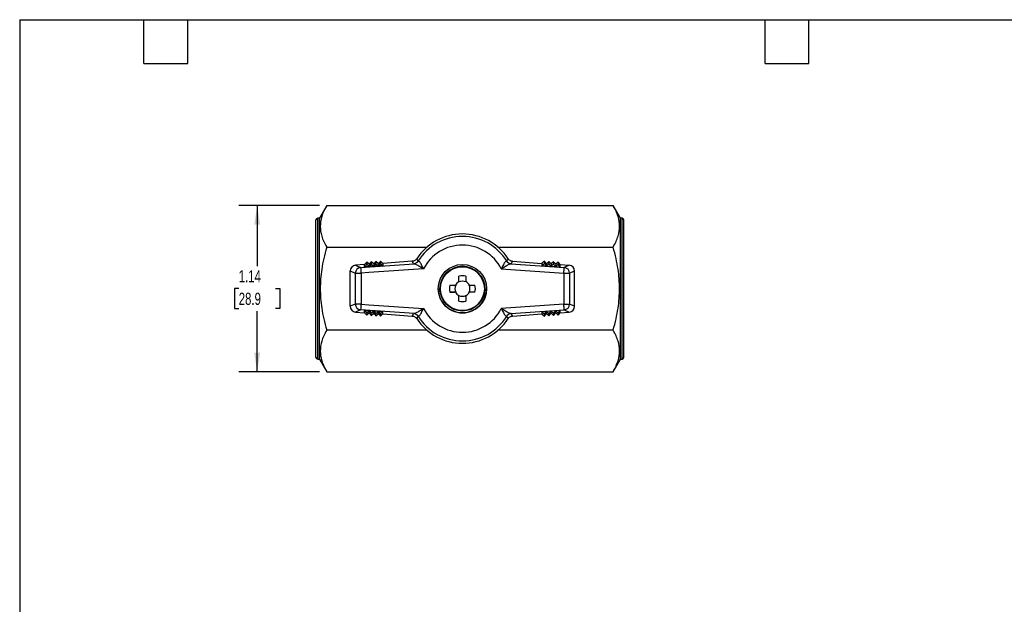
# Model space of a CAD drawing. Header units: inches. Extents: x 0.2 to 10.8, y 0.2 to 8.2.
# Tile 2 of 4: x 0.2 to 7, y 4.2 to 8.2. Entities that reach past the tile are written whole.
import ezdxf

# ---------------------------------------------------------------- set-up
doc = ezdxf.new("R2010")
doc.units = ezdxf.units.IN
doc.header["$MEASUREMENT"] = 0
doc.linetypes.add('SLD-Solid', pattern=[0])
doc.layers.add('DIMENSIONS', color=140, linetype='SLD-Solid', lineweight=25)
doc.layers.add('TEXT', color=140, linetype='SLD-Solid', lineweight=25)
doc.styles.add('SLDTEXTSTYLE0', font='TXT', dxfattribs={"width": 0.7})
doc.dimstyles.new('SLDDIMSTYLE1', dxfattribs={"dimtxt": 0.084961, "dimasz": 0.13, "dimexe": 0, "dimexo": 0.0625, "dimgap": 0.02124, "dimtad": 0, "dimtih": 1, "dimtoh": 1, "dimrnd": 1e-09, "dimzin": 12, "dimdsep": 46, "dimtxsty": 'SLDTEXTSTYLE0', "dimsah": 1, "dimcen": 0.09, "dimadec": 0, "dimazin": 3, "dimtfac": 1, "dimtofl": 0, "dimtmove": 0, "dimatfit": 3, "dimfxl": 0, "dimfrac": 2, "dimtolj": 1, "dimtzin": 12, "dimarcsym": 0})

# ---------------------------------------------------------------- blocks, each defined once
blk = doc.blocks.new('_D_5')
at = {"layer": 'DIMENSIONS'}
for p, q in [((2.3008, 6.978), (1.75, 6.978)), ((1.875, 6.978), (1.875, 6.5638)), ((1.7488, 6.4097), (1.7203, 6.4097)), ((1.7203, 6.4097), (1.7203, 6.2747)), ((2.0013, 6.4097), (2.0298, 6.4097)), ((2.0298, 6.4097), (2.0298, 6.2747)), ((1.7203, 6.2747), (1.7488, 6.2747)), ((2.0298, 6.2747), (2.0013, 6.2747)), ((1.875, 5.8415), (1.875, 6.2557)), ((2.3008, 5.8415), (1.75, 5.8415))]:
    blk.add_line(p, q, dxfattribs=at)
for points in [[(1.875, 6.978), (1.855, 6.848), (1.895, 6.848)], [(1.875, 5.8415), (1.895, 5.9715), (1.855, 5.9715)]]:
    blk.add_solid(points, dxfattribs=at)
at = {"layer": 'DIMENSIONS', "char_height": 0.08333, "attachment_point": 1, "style": 'SLDTEXTSTYLE0'}
for s, insert in [('1.14', (1.7488, 6.5362)), ('28.9', (1.7488, 6.3821))]:
    blk.add_mtext(s, dxfattribs=dict(at, insert=insert))

msp = doc.modelspace()

# ---------------------------------------------------------------- linework, layer by layer
for p, q in [((2.3508, 6.978), (2.3011, 6.892)), ((2.3508, 6.978), (4.3105, 6.978)), ((4.3602, 6.892), (4.3105, 6.978)), ((2.2775, 5.9393), (2.2775, 6.8802)), ((2.3011, 6.892), (2.2893, 6.892)), ((2.2893, 5.9275), (2.2893, 6.892)), ((2.3011, 5.9275), (2.3011, 6.892)), ((4.372, 6.892), (4.3602, 6.892)), ((4.3602, 5.9275), (4.3602, 6.892)), ((4.372, 5.9275), (4.372, 6.892)), ((4.3838, 5.9393), (4.3838, 6.8802)), ((2.3508, 6.6939), (3.0363, 6.6939)), ((3.5227, 6.6939), (4.3105, 6.6939)), ((2.6099, 6.5741), (2.5484, 6.5698)), ((2.5484, 6.5698), (2.5829, 6.5548)), ((2.5829, 6.5548), (2.9485, 6.5804)), ((2.6245, 6.5909), (2.6099, 6.5741)), ((2.6245, 6.5762), (2.6099, 6.5588)), ((2.6099, 6.5588), (2.6099, 6.5741)), ((2.6414, 6.561), (2.6099, 6.5588)), ((2.6245, 6.5909), (2.6245, 6.5762)), ((2.6414, 6.5763), (2.6245, 6.5909)), ((2.6245, 6.5762), (2.6414, 6.561)), ((3.0138, 6.5455), (2.639, 6.5193)), ((2.656, 6.5931), (2.6414, 6.5763)), ((2.656, 6.5784), (2.6414, 6.561)), ((2.6414, 6.5763), (2.6414, 6.561)), ((2.6728, 6.5632), (2.6414, 6.561)), ((2.656, 6.5931), (2.656, 6.5784)), ((2.6728, 6.5785), (2.656, 6.5931)), ((2.656, 6.5784), (2.6728, 6.5632)), ((2.6874, 6.5953), (2.6728, 6.5785)), ((2.6874, 6.5806), (2.6728, 6.5632)), ((2.6728, 6.5785), (2.6728, 6.5632)), ((2.7042, 6.5654), (2.6728, 6.5632)), ((2.6874, 6.5953), (2.6874, 6.5806)), ((2.7042, 6.5807), (2.6874, 6.5953)), ((2.6874, 6.5806), (2.7042, 6.5654)), ((2.7188, 6.5975), (2.7042, 6.5807)), ((2.7188, 6.5828), (2.7042, 6.5654)), ((2.7042, 6.5807), (2.7042, 6.5654)), ((2.7356, 6.5676), (2.7042, 6.5654)), ((2.7188, 6.5975), (2.7188, 6.5828)), ((2.7356, 6.5829), (2.7188, 6.5975)), ((2.7188, 6.5828), (2.7356, 6.5676)), ((2.9364, 6.5969), (2.7356, 6.5829)), ((2.7356, 6.5829), (2.7356, 6.5676)), ((2.9458, 6.5809), (2.9364, 6.5969)), ((3.5452, 6.5455), (3.9733, 6.5155)), ((3.6104, 6.5804), (3.976, 6.5548)), ((3.6226, 6.5969), (3.6131, 6.5809)), ((3.6226, 6.5969), (3.8233, 6.5829)), ((3.8401, 6.5975), (3.8233, 6.5829)), ((3.8233, 6.5829), (3.8233, 6.5676)), ((3.8233, 6.5676), (3.8401, 6.5828)), ((3.8233, 6.5676), (3.8547, 6.5654)), ((3.8401, 6.5975), (3.8401, 6.5828)), ((3.8547, 6.5807), (3.8401, 6.5975)), ((3.8401, 6.5828), (3.8547, 6.5654)), ((3.8715, 6.5953), (3.8547, 6.5807)), ((3.8547, 6.5654), (3.8547, 6.5807)), ((3.8715, 6.5806), (3.8547, 6.5654)), ((3.8547, 6.5654), (3.8862, 6.5632)), ((3.8715, 6.5953), (3.8715, 6.5806)), ((3.8862, 6.5785), (3.8715, 6.5953)), ((3.8862, 6.5632), (3.8715, 6.5806)), ((3.903, 6.5931), (3.8862, 6.5785)), ((3.8862, 6.5785), (3.8862, 6.5632)), ((3.903, 6.5784), (3.8862, 6.5632)), ((3.8862, 6.5632), (3.9176, 6.561)), ((3.903, 6.5931), (3.903, 6.5784)), ((3.9176, 6.5763), (3.903, 6.5931)), ((3.9176, 6.561), (3.903, 6.5784)), ((3.9344, 6.5909), (3.9176, 6.5763)), ((3.9176, 6.5763), (3.9176, 6.561)), ((3.9344, 6.5762), (3.9176, 6.561)), ((3.9176, 6.561), (3.949, 6.5588)), ((3.9344, 6.5909), (3.9344, 6.5762)), ((3.949, 6.5741), (3.9344, 6.5909)), ((3.949, 6.5588), (3.9344, 6.5762)), ((3.949, 6.5588), (3.949, 6.5741)), ((3.949, 6.5741), (4.0106, 6.5698)), ((4.0106, 6.5698), (3.976, 6.5548)), ((2.5117, 6.5306), (2.5464, 6.5156)), ((2.5117, 6.2889), (2.5117, 6.5306)), ((2.5464, 6.5156), (2.5464, 6.3037)), ((2.6386, 6.5193), (2.5856, 6.5155)), ((2.5856, 6.5155), (2.5856, 6.3037)), ((2.6386, 6.5193), (2.639, 6.5199)), ((2.639, 6.5199), (2.6386, 6.5193)), ((2.639, 6.5199), (2.639, 6.5193)), ((2.639, 6.5193), (2.639, 6.5199)), ((3.2558, 6.4647), (3.2558, 6.495)), ((3.3031, 6.495), (3.3031, 6.4647)), ((3.9733, 6.5155), (3.9733, 6.3037)), ((4.0126, 6.5156), (4.0472, 6.5306)), ((4.0126, 6.5156), (4.0126, 6.3037)), ((4.0472, 6.2889), (4.0472, 6.5306)), ((3.1259, 6.4096), (3.1259, 6.4096)), ((3.433, 6.4096), (3.433, 6.4096)), ((3.2243, 6.386), (3.2243, 6.386)), ((3.2324, 6.385), (3.2324, 6.385)), ((3.2548, 6.3625), (3.2548, 6.3626)), ((3.2558, 6.3242), (3.2558, 6.3545)), ((3.2558, 6.3545), (3.2558, 6.3545)), ((3.3031, 6.3545), (3.3031, 6.3242)), ((3.3031, 6.3545), (3.3031, 6.3545)), ((3.3041, 6.3626), (3.3041, 6.3625)), ((3.3265, 6.385), (3.3265, 6.385)), ((3.3346, 6.386), (3.3346, 6.386)), ((2.5464, 6.3037), (2.5117, 6.2889)), ((2.5856, 6.3037), (2.6386, 6.3)), ((2.6386, 6.3), (2.639, 6.2994)), ((2.639, 6.3), (3.0138, 6.2738)), ((2.639, 6.2994), (2.639, 6.3)), ((3.9733, 6.3037), (3.5452, 6.2738)), ((4.0472, 6.2889), (4.0126, 6.3037)), ((2.5829, 6.2644), (2.5484, 6.2497)), ((2.5484, 6.2497), (2.6099, 6.2454)), ((2.9485, 6.2389), (2.5829, 6.2644)), ((2.6099, 6.2605), (2.6414, 6.2583)), ((2.6099, 6.2454), (2.6099, 6.2605)), ((2.6099, 6.2605), (2.6245, 6.2431)), ((2.6099, 6.2454), (2.6245, 6.2286)), ((2.6414, 6.2583), (2.6245, 6.2431)), ((2.6245, 6.2286), (2.6414, 6.2432)), ((2.6245, 6.2431), (2.6245, 6.2286)), ((2.6728, 6.2561), (2.6414, 6.2583)), ((2.6414, 6.2583), (2.656, 6.2409)), ((2.6414, 6.2432), (2.6414, 6.2583)), ((2.6414, 6.2432), (2.656, 6.2264)), ((2.656, 6.2409), (2.6728, 6.2561)), ((2.656, 6.2264), (2.6728, 6.241)), ((2.656, 6.2264), (2.656, 6.2409)), ((2.7042, 6.2539), (2.6728, 6.2561)), ((2.6728, 6.2561), (2.6874, 6.2387)), ((2.6728, 6.241), (2.6728, 6.2561)), ((2.6728, 6.241), (2.6874, 6.2242)), ((2.6874, 6.2387), (2.7042, 6.2539)), ((2.6874, 6.2242), (2.7042, 6.2388)), ((2.6874, 6.2242), (2.6874, 6.2387)), ((2.7356, 6.2517), (2.7042, 6.2539)), ((2.7042, 6.2539), (2.7188, 6.2365)), ((2.7042, 6.2388), (2.7042, 6.2539)), ((2.7042, 6.2388), (2.7188, 6.222)), ((2.7356, 6.2517), (2.7188, 6.2365)), ((2.7188, 6.222), (2.7356, 6.2366)), ((2.7188, 6.2365), (2.7188, 6.222)), ((2.7356, 6.2366), (2.7356, 6.2517)), ((2.7356, 6.2366), (2.9364, 6.2226)), ((2.9364, 6.2226), (2.9458, 6.2384)), ((3.6104, 6.2389), (3.976, 6.2644)), ((3.6131, 6.2384), (3.6226, 6.2226)), ((3.6226, 6.2226), (3.8233, 6.2366)), ((3.8547, 6.2539), (3.8233, 6.2517)), ((3.8233, 6.2517), (3.8233, 6.2366)), ((3.8233, 6.2517), (3.8401, 6.2365)), ((3.8233, 6.2366), (3.8401, 6.222)), ((3.8401, 6.2365), (3.8547, 6.2539)), ((3.8401, 6.222), (3.8547, 6.2388)), ((3.8401, 6.2365), (3.8401, 6.222)), ((3.8862, 6.2561), (3.8547, 6.2539)), ((3.8547, 6.2539), (3.8715, 6.2387)), ((3.8547, 6.2388), (3.8547, 6.2539)), ((3.8547, 6.2388), (3.8715, 6.2242)), ((3.8715, 6.2387), (3.8862, 6.2561)), ((3.8715, 6.2242), (3.8862, 6.241)), ((3.8715, 6.2387), (3.8715, 6.2242)), ((3.9176, 6.2583), (3.8862, 6.2561)), ((3.8862, 6.2561), (3.903, 6.2409)), ((3.8862, 6.241), (3.8862, 6.2561)), ((3.8862, 6.241), (3.903, 6.2264)), ((3.903, 6.2409), (3.9176, 6.2583)), ((3.903, 6.2264), (3.9176, 6.2432)), ((3.903, 6.2409), (3.903, 6.2264)), ((3.949, 6.2605), (3.9176, 6.2583)), ((3.9176, 6.2432), (3.9176, 6.2583)), ((3.9176, 6.2583), (3.9344, 6.2431)), ((3.9176, 6.2432), (3.9344, 6.2286)), ((3.9344, 6.2431), (3.949, 6.2605)), ((3.9344, 6.2286), (3.949, 6.2454)), ((3.9344, 6.2431), (3.9344, 6.2286)), ((3.949, 6.2454), (3.949, 6.2605)), ((3.949, 6.2454), (4.0106, 6.2497)), ((3.976, 6.2644), (4.0106, 6.2497)), ((3.0362, 6.1256), (2.3508, 6.1256)), ((4.3105, 6.1256), (3.5227, 6.1256)), ((2.2893, 5.9275), (2.3011, 5.9275)), ((2.3011, 5.9275), (2.3508, 5.8415)), ((4.3105, 5.8415), (4.3602, 5.9275)), ((4.3602, 5.9275), (4.372, 5.9275)), ((2.3508, 5.8415), (4.3105, 5.8415))]:
    msp.add_line(p, q)
at = {"flags": 128}
for points in [[(2.5829, 6.5548), (2.583, 6.5538), (2.5831, 6.5514), (2.5834, 6.5477), (2.5837, 6.5428), (2.5841, 6.5369), (2.5846, 6.5303), (2.5851, 6.523), (2.5856, 6.5155)], [(3.9733, 6.5155), (3.9738, 6.523), (3.9743, 6.5303), (3.9748, 6.5369), (3.9752, 6.5428), (3.9756, 6.5477), (3.9758, 6.5514), (3.976, 6.5538), (3.976, 6.5548)], [(3.9733, 6.5155), (3.9806, 6.5155), (3.9877, 6.5155), (3.9943, 6.5155), (4.0002, 6.5155), (4.0051, 6.5156), (4.0088, 6.5156), (4.0114, 6.5156), (4.0126, 6.5156)], [(3.1141, 6.4096), (3.1151, 6.3911), (3.1183, 6.3728), (3.1234, 6.355), (3.1305, 6.3379), (3.1395, 6.3216), (3.1502, 6.3065), (3.1625, 6.2927), (3.1764, 6.2803), (3.1915, 6.2696), (3.2077, 6.2606), (3.2249, 6.2535), (3.2427, 6.2484), (3.2609, 6.2453), (3.2795, 6.2443), (3.298, 6.2453), (3.3163, 6.2484), (3.3341, 6.2535), (3.3512, 6.2606), (3.3674, 6.2696), (3.3826, 6.2803), (3.3964, 6.2927), (3.4087, 6.3065), (3.4195, 6.3216), (3.4284, 6.3379), (3.4355, 6.355), (3.4407, 6.3728), (3.4438, 6.3911), (3.4448, 6.4096), (3.4448, 6.4096)], [(3.1941, 6.4332), (3.1978, 6.4332), (3.2016, 6.4332), (3.2053, 6.4332), (3.2091, 6.4332), (3.2129, 6.4332), (3.2167, 6.4332), (3.2205, 6.4332), (3.2243, 6.4332)], [(3.3346, 6.4332), (3.3384, 6.4332), (3.3422, 6.4332), (3.346, 6.4332), (3.3498, 6.4332), (3.3536, 6.4332), (3.3574, 6.4332), (3.3611, 6.4332), (3.3648, 6.4332)], [(3.2243, 6.386), (3.2205, 6.386), (3.2167, 6.386), (3.2129, 6.386), (3.2091, 6.386), (3.2053, 6.386), (3.2016, 6.386), (3.1978, 6.386), (3.1941, 6.386)], [(3.3648, 6.386), (3.3611, 6.386), (3.3574, 6.386), (3.3536, 6.386), (3.3498, 6.386), (3.346, 6.386), (3.3422, 6.386), (3.3384, 6.386), (3.3346, 6.386)], [(2.5856, 6.3037), (2.5783, 6.3037), (2.5712, 6.3037), (2.5646, 6.3037), (2.5588, 6.3037), (2.5539, 6.3037), (2.5501, 6.3037), (2.5476, 6.3037), (2.5464, 6.3037)], [(2.5856, 6.3037), (2.5851, 6.2962), (2.5846, 6.289), (2.5841, 6.2823), (2.5837, 6.2764), (2.5834, 6.2715), (2.5831, 6.2678), (2.583, 6.2654), (2.5829, 6.2644)], [(3.976, 6.2644), (3.976, 6.2654), (3.9758, 6.2678), (3.9756, 6.2715), (3.9752, 6.2764), (3.9748, 6.2823), (3.9743, 6.289), (3.9738, 6.2962), (3.9733, 6.3037)]]:
    msp.add_lwpolyline(points, dxfattribs=at)
for radius in [0.1654, 0.1535, 0.15]:
    msp.add_circle((3.2795, 6.4096), radius)
for centre, radius, start, end in [((2.2893, 6.8802), 0.0118, 90, 180), ((4.372, 6.8802), 0.0118, 0, 90), ((3.2795, 6.4097), 0.374, 33.21354, 146.78646), ((3.2795, 6.4096), 0.3574, 32.03528, 147.96472), ((3.2795, 6.4096), 0.2984, 27.08276, 152.91724), ((2.5858, 6.5155), 0.0394, 94.20385, 179.90896), ((3.2795, 6.4096), 0.1535, 0, 180), ((3.9732, 6.5155), 0.0394, 0.09104, 85.79615), ((2.5767, 64.3494), 57.8338, 269.969934, 270.008842), ((3.2795, 6.4096), 0.0886, 74.53399, 105.46601), ((3.2795, 6.4096), 0.0886, 164.53399, 195.46601), ((3.2795, 6.4096), 0.0516, 152.78152, 207.21848), ((3.2795, 6.4096), 0.0531, 117.64994, 152.35006), ((3.2795, 6.4096), 0.0516, 62.78152, 117.21848), ((3.2795, 6.4096), 0.0531, 27.64994, 62.35006), ((3.2795, 6.4096), 0.0516, 332.78152, 27.21848), ((3.2795, 6.4096), 0.0886, 344.53399, 15.46601), ((3.2243, 6.3545), 0.0315, 75.21376, 90), ((3.2795, 6.4096), 0.0531, 207.64994, 242.35006), ((3.2795, 6.4096), 0.0531, 207.64994, 242.35006), ((3.2243, 6.3545), 0.0315, 0, 14.78624), ((3.2795, 6.4096), 0.0531, 242.35006, 243.6122), ((3.2795, 6.4096), 0.0516, 242.78152, 297.21848), ((3.3346, 6.3545), 0.0315, 165.21376, 180), ((3.2795, 6.4096), 0.0531, 296.3878, 297.64994), ((3.2795, 6.4096), 0.0531, 297.64994, 332.35006), ((3.2795, 6.4096), 0.0531, 297.64994, 332.35006), ((3.3346, 6.3545), 0.0315, 90, 104.78624), ((2.5858, 6.3038), 0.0394, 180.09044, 265.79754), ((3.2795, 6.4096), 0.2984, 207.08276, 332.91724), ((3.2795, 6.4096), 0.0886, 254.53399, 285.46601), ((3.9822, 64.1375), 57.8338, 269.991158, 270.030066), ((3.9732, 6.3038), 0.0394, 274.20246, 359.90956), ((3.2795, 6.4097), 0.374, 213.21354, 326.78646), ((3.2795, 6.4096), 0.3574, 212.03528, 327.96472), ((2.2893, 5.9393), 0.0118, 180, 270), ((4.372, 5.9393), 0.0118, 270, 0)]:
    msp.add_arc(centre, radius, start, end)
for centre, major_axis, ratio, start_param, end_param in [((2.5512, 6.5305), (0.0362, -0.0157), 0.997105, 2.049868, 3.548607), ((3.0521, 6.5884), (0.1063, 0.0075), 0.030336, 3.156918, 3.365546), ((3.0667, 6.6245), (0.0902, 0.0253), 0.028771, 3.144091, 3.332633), ((3.5153, 6.618), (0.0672, -0.0188), 0.033263, 6.061693, 6.280353), ((3.5068, 6.5884), (0.1063, -0.0075), 0.030336, 6.059232, 6.26786), ((4.0077, 6.5305), (0.0362, 0.0157), 0.997105, 5.876171, 7.37491), ((2.5512, 6.289), (0.0362, 0.0157), 0.997105, 2.734579, 4.233317), ((4.0077, 6.289), (0.0362, -0.0157), 0.997105, 5.191461, 6.690199), ((3.0521, 6.2309), (0.1063, -0.0075), 0.029994, 2.917615, 3.126243), ((3.0667, 6.1947), (0.0902, -0.0253), 0.028521, 2.950482, 3.139024), ((3.5153, 6.2013), (0.0672, 0.0188), 0.032974, 0.002913, 0.221573), ((3.5068, 6.2309), (0.1063, 0.0075), 0.029994, 0.01535, 0.223978)]:
    msp.add_ellipse(centre, major_axis=major_axis, ratio=ratio, start_param=start_param, end_param=end_param)
for points, knots in [([(2.3508, 6.978), (2.335, 6.9507), (2.3242, 6.9263), (2.3101, 6.8799), (2.3068, 6.8579), (2.3068, 6.814), (2.3101, 6.792), (2.3242, 6.7456), (2.335, 6.7212), (2.3508, 6.6939)], [0, 0, 0, 0, 0.25, 0.25, 0.5, 0.5, 0.75, 0.75, 1, 1, 1, 1]), ([(4.3105, 6.6939), (4.3263, 6.7212), (4.3371, 6.7456), (4.3512, 6.792), (4.3545, 6.814), (4.3545, 6.8579), (4.3512, 6.8799), (4.3371, 6.9263), (4.3263, 6.9507), (4.3105, 6.978)], [0, 0, 0, 0, 0.25, 0.25, 0.5, 0.5, 0.75, 0.75, 1, 1, 1, 1]), ([(2.3508, 6.6939), (2.335, 6.6392), (2.3242, 6.5904), (2.3101, 6.4976), (2.3068, 6.4537), (2.3068, 6.4097)], [0, 0, 0, 0, 0.5, 0.5, 1, 1, 1, 1]), ([(4.3545, 6.4097), (4.3545, 6.4537), (4.3512, 6.4976), (4.3371, 6.5904), (4.3263, 6.6392), (4.3105, 6.6939)], [0, 0, 0, 0, 0.5, 0.5, 1, 1, 1, 1]), ([(2.9665, 6.6146), (2.9649, 6.6121), (2.9629, 6.6097), (2.9586, 6.6056), (2.9561, 6.6037), (2.9509, 6.6007), (2.9481, 6.5995), (2.9424, 6.5977), (2.9394, 6.5971), (2.9364, 6.5969)], [0, 0, 0, 0, 0.02301859, 0.02301859, 0.04603172, 0.04603172, 0.06904826, 0.06904826, 0.09206968, 0.09206968, 0.09206968, 0.09206968]), ([(2.9764, 6.5992), (2.9758, 6.6002), (2.9752, 6.6012), (2.9746, 6.6021), (2.9738, 6.6032), (2.9731, 6.6044), (2.9724, 6.6055), (2.972, 6.6062), (2.9715, 6.6069), (2.9711, 6.6075), (2.9708, 6.6079), (2.9706, 6.6082), (2.9704, 6.6086), (2.97, 6.6091), (2.9697, 6.6097), (2.9693, 6.6103), (2.9688, 6.6111), (2.9682, 6.612), (2.9676, 6.6129), (2.9673, 6.6135), (2.9669, 6.614), (2.9665, 6.6146)], [0, 0, 0, 0, 0.18952, 0.18952, 0.18952, 0.406114, 0.406114, 0.406114, 0.541486, 0.541486, 0.541486, 0.609171, 0.609171, 0.609171, 0.717468, 0.717468, 0.717468, 0.890744, 0.890744, 0.890744, 1, 1, 1, 1]), ([(3.5924, 6.6146), (3.592, 6.6141), (3.5917, 6.6135), (3.5913, 6.613), (3.5906, 6.6118), (3.5899, 6.6107), (3.5892, 6.6096), (3.5888, 6.6089), (3.5883, 6.6082), (3.5879, 6.6075), (3.5876, 6.6072), (3.5874, 6.6069), (3.5872, 6.6065), (3.5868, 6.606), (3.5865, 6.6054), (3.5861, 6.6048), (3.5855, 6.604), (3.585, 6.6031), (3.5844, 6.6022), (3.5838, 6.6012), (3.5831, 6.6002), (3.5825, 6.5992)], [0, 0, 0, 0, 0.106512, 0.106512, 0.106512, 0.323115, 0.323115, 0.323115, 0.458492, 0.458492, 0.458492, 0.526181, 0.526181, 0.526181, 0.634482, 0.634482, 0.634482, 0.807765, 0.807765, 0.807765, 1, 1, 1, 1]), ([(3.6226, 6.5969), (3.6195, 6.5971), (3.6165, 6.5977), (3.6108, 6.5995), (3.608, 6.6007), (3.6028, 6.6037), (3.6004, 6.6056), (3.596, 6.6097), (3.594, 6.6121), (3.5924, 6.6146)], [0.000001, 0.000001, 0.000001, 0.000001, 0.02301925, 0.02301925, 0.04603272, 0.04603272, 0.06904896, 0.06904896, 0.09207078, 0.09207078, 0.09207078, 0.09207078]), ([(2.9485, 6.5804), (2.95, 6.5804), (2.9517, 6.5801), (2.9565, 6.5787), (2.96, 6.5773), (2.9669, 6.5738), (2.9701, 6.5721), (2.9735, 6.5701)], [0.5235307, 0.5235307, 0.5235307, 0.5235307, 0.6485307, 0.6485307, 0.8485307, 0.8485307, 1, 1, 1, 1]), ([(2.9735, 6.5701), (2.9773, 6.5679), (2.9814, 6.5655), (2.9944, 6.5575), (3.0041, 6.5514), (3.0138, 6.5455)], [0, 0, 0, 0, 0.1685186, 0.1685186, 0.5235186, 0.5235186, 0.5235186, 0.5235186]), ([(3.0138, 6.5455), (3.0088, 6.5553), (3.0039, 6.565), (2.9951, 6.581), (2.9911, 6.5876), (2.9853, 6.5951), (2.9833, 6.5972), (2.9803, 6.599), (2.9792, 6.5993), (2.9782, 6.5992)], [0, 0, 0, 0, 0.355, 0.355, 0.675, 0.675, 0.875, 0.875, 1, 1, 1, 1]), ([(3.5807, 6.5992), (3.5797, 6.5993), (3.5786, 6.599), (3.5756, 6.5972), (3.5736, 6.5951), (3.5678, 6.5876), (3.5639, 6.581), (3.555, 6.565), (3.5501, 6.5553), (3.5452, 6.5455)], [0, 0, 0, 0, 0.125, 0.125, 0.325, 0.325, 0.645, 0.645, 1, 1, 1, 1]), ([(3.5452, 6.5455), (3.5549, 6.5514), (3.5645, 6.5575), (3.5776, 6.5655), (3.5816, 6.5679), (3.5854, 6.5701)], [0, 0, 0, 0, 0.355, 0.355, 0.5235186, 0.5235186, 0.5235186, 0.5235186]), ([(3.5825, 6.5992), (3.5858, 6.594), (3.5903, 6.5896), (3.5956, 6.5864), (3.6009, 6.5832), (3.6069, 6.5813), (3.6131, 6.5809)], [0, 0, 0, 0, 0.5, 0.5, 0.5, 1, 1, 1, 1]), ([(3.5854, 6.5701), (3.5888, 6.5721), (3.592, 6.5738), (3.5989, 6.5773), (3.6024, 6.5787), (3.6073, 6.5801), (3.6089, 6.5804), (3.6104, 6.5804)], [0.5235308, 0.5235308, 0.5235308, 0.5235308, 0.675, 0.675, 0.875, 0.875, 1, 1, 1, 1]), ([(2.3068, 6.4097), (2.3068, 6.3658), (2.3101, 6.3219), (2.3242, 6.2291), (2.335, 6.1803), (2.3508, 6.1256)], [0, 0, 0, 0, 0.5, 0.5, 1, 1, 1, 1]), ([(4.3105, 6.1256), (4.3263, 6.1803), (4.3371, 6.2291), (4.3512, 6.3219), (4.3545, 6.3658), (4.3545, 6.4097)], [0, 0, 0, 0, 0.5, 0.5, 1, 1, 1, 1]), ([(3.1941, 6.386), (3.2012, 6.386), (3.2069, 6.386), (3.2167, 6.386), (3.2208, 6.386), (3.2243, 6.386)], [0, 0, 0, 0, 0.5, 0.5, 1, 1, 1, 1]), ([(3.3648, 6.386), (3.3577, 6.386), (3.352, 6.386), (3.3423, 6.386), (3.3382, 6.386), (3.3346, 6.386)], [0, 0, 0, 0, 0.5, 0.5, 1, 1, 1, 1]), ([(3.0138, 6.2738), (3.0041, 6.2678), (2.9944, 6.2618), (2.9814, 6.2538), (2.9773, 6.2513), (2.9735, 6.2492)], [0, 0, 0, 0, 0.355, 0.355, 0.5235186, 0.5235186, 0.5235186, 0.5235186]), ([(2.9782, 6.2201), (2.9792, 6.2199), (2.9803, 6.2202), (2.9833, 6.222), (2.9853, 6.2241), (2.9911, 6.2317), (2.9951, 6.2382), (3.0039, 6.2543), (3.0088, 6.2639), (3.0138, 6.2738)], [0, 0, 0, 0, 0.125, 0.125, 0.325, 0.325, 0.645, 0.645, 1, 1, 1, 1]), ([(3.5854, 6.2492), (3.5816, 6.2513), (3.5776, 6.2538), (3.5645, 6.2618), (3.5549, 6.2678), (3.5452, 6.2738)], [0, 0, 0, 0, 0.1685186, 0.1685186, 0.5235186, 0.5235186, 0.5235186, 0.5235186]), ([(3.5452, 6.2738), (3.5501, 6.2639), (3.555, 6.2543), (3.5639, 6.2382), (3.5678, 6.2317), (3.5736, 6.2241), (3.5756, 6.222), (3.5786, 6.2202), (3.5797, 6.2199), (3.5807, 6.2201)], [0, 0, 0, 0, 0.355, 0.355, 0.675, 0.675, 0.875, 0.875, 1, 1, 1, 1]), ([(2.9364, 6.2226), (2.9394, 6.2223), (2.9424, 6.2218), (2.9481, 6.22), (2.9509, 6.2188), (2.9561, 6.2157), (2.9586, 6.2139), (2.9629, 6.2097), (2.9649, 6.2074), (2.9665, 6.2049)], [0.000001, 0.000001, 0.000001, 0.000001, 0.02301925, 0.02301925, 0.04603272, 0.04603272, 0.06904896, 0.06904896, 0.09207078, 0.09207078, 0.09207078, 0.09207078]), ([(2.9764, 6.22), (2.9732, 6.2253), (2.9686, 6.2297), (2.9633, 6.2329), (2.9581, 6.2361), (2.952, 6.238), (2.9458, 6.2384)], [0, 0, 0, 0, 0.5, 0.5, 0.5, 1, 1, 1, 1]), ([(2.9735, 6.2492), (2.9701, 6.2472), (2.9669, 6.2454), (2.96, 6.242), (2.9565, 6.2405), (2.9517, 6.2391), (2.95, 6.2389), (2.9485, 6.2389)], [0.5235307, 0.5235307, 0.5235307, 0.5235307, 0.675, 0.675, 0.875, 0.875, 1, 1, 1, 1]), ([(2.9665, 6.2049), (2.9669, 6.2054), (2.9672, 6.2059), (2.9676, 6.2065), (2.9683, 6.2076), (2.969, 6.2087), (2.9697, 6.2098), (2.9702, 6.2105), (2.9706, 6.2111), (2.9711, 6.2118), (2.9713, 6.2122), (2.9715, 6.2125), (2.9717, 6.2128), (2.9721, 6.2134), (2.9724, 6.2139), (2.9728, 6.2145), (2.9734, 6.2154), (2.974, 6.2162), (2.9745, 6.2171), (2.9752, 6.2181), (2.9758, 6.2191), (2.9764, 6.22)], [0, 0, 0, 0, 0.106549, 0.106549, 0.106549, 0.323143, 0.323143, 0.323143, 0.458514, 0.458514, 0.458514, 0.5262, 0.5262, 0.5262, 0.634497, 0.634497, 0.634497, 0.807773, 0.807773, 0.807773, 1, 1, 1, 1]), ([(3.5825, 6.22), (3.5831, 6.2191), (3.5837, 6.2181), (3.5844, 6.2172), (3.5851, 6.2161), (3.5858, 6.215), (3.5865, 6.2139), (3.587, 6.2132), (3.5874, 6.2125), (3.5879, 6.2118), (3.5881, 6.2115), (3.5883, 6.2111), (3.5885, 6.2108), (3.5889, 6.2102), (3.5892, 6.2097), (3.5896, 6.2091), (3.5902, 6.2083), (3.5907, 6.2074), (3.5913, 6.2065), (3.5917, 6.206), (3.592, 6.2054), (3.5924, 6.2049)], [0, 0, 0, 0, 0.189528, 0.189528, 0.189528, 0.406131, 0.406131, 0.406131, 0.541508, 0.541508, 0.541508, 0.609196, 0.609196, 0.609196, 0.717498, 0.717498, 0.717498, 0.89078, 0.89078, 0.89078, 1, 1, 1, 1]), ([(3.6104, 6.2389), (3.6089, 6.2389), (3.6073, 6.2391), (3.6024, 6.2405), (3.5989, 6.242), (3.592, 6.2454), (3.5888, 6.2472), (3.5854, 6.2492)], [0.5235308, 0.5235308, 0.5235308, 0.5235308, 0.6485308, 0.6485308, 0.8485308, 0.8485308, 1, 1, 1, 1]), ([(3.5924, 6.2049), (3.594, 6.2074), (3.596, 6.2097), (3.6004, 6.2139), (3.6028, 6.2157), (3.608, 6.2188), (3.6108, 6.22), (3.6165, 6.2218), (3.6195, 6.2223), (3.6226, 6.2226)], [0, 0, 0, 0, 0.02301859, 0.02301859, 0.04603172, 0.04603172, 0.06904826, 0.06904826, 0.09206968, 0.09206968, 0.09206968, 0.09206968]), ([(2.3508, 6.1256), (2.335, 6.0983), (2.3242, 6.0739), (2.3101, 6.0275), (2.3068, 6.0055), (2.3068, 5.9616), (2.3101, 5.9396), (2.3242, 5.8932), (2.335, 5.8688), (2.3508, 5.8415)], [0, 0, 0, 0, 0.25, 0.25, 0.5, 0.5, 0.75, 0.75, 1, 1, 1, 1]), ([(4.3105, 5.8415), (4.3263, 5.8688), (4.3371, 5.8932), (4.3512, 5.9396), (4.3545, 5.9616), (4.3545, 6.0055), (4.3512, 6.0275), (4.3371, 6.0739), (4.3263, 6.0983), (4.3105, 6.1256)], [0, 0, 0, 0, 0.25, 0.25, 0.5, 0.5, 0.75, 0.75, 1, 1, 1, 1])]:
    msp.add_open_spline(points, degree=3, knots=knots)
for points in [[(2.9458, 6.5809), (2.952, 6.5813), (2.9641, 6.5851), (2.9732, 6.594), (2.9764, 6.5992)], [(2.9782, 6.5992), (2.9751, 6.5939), (2.9663, 6.5848), (2.9545, 6.5809), (2.9485, 6.5804)], [(3.5807, 6.5992), (3.5838, 6.5939), (3.5926, 6.5848), (3.6044, 6.5809), (3.6104, 6.5804)], [(3.2243, 6.4332), (3.2271, 6.4332), (3.2297, 6.4336), (3.2324, 6.4343)], [(3.2548, 6.4567), (3.2555, 6.4593), (3.2558, 6.462), (3.2558, 6.4647)], [(3.3031, 6.4647), (3.3031, 6.462), (3.3034, 6.4593), (3.3041, 6.4567)], [(3.3265, 6.4343), (3.3292, 6.4336), (3.3319, 6.4332), (3.3346, 6.4332)], [(3.2324, 6.385), (3.2297, 6.3856), (3.2271, 6.386), (3.2243, 6.386)], [(3.2558, 6.3545), (3.2558, 6.3572), (3.2555, 6.3599), (3.2548, 6.3625)], [(3.2558, 6.3546), (3.2558, 6.358), (3.2558, 6.361), (3.2558, 6.3637)], [(3.3031, 6.3546), (3.3031, 6.358), (3.3031, 6.361), (3.3031, 6.3637)], [(3.3041, 6.3625), (3.3034, 6.3599), (3.3031, 6.3572), (3.3031, 6.3545)], [(3.3346, 6.386), (3.3319, 6.386), (3.3292, 6.3856), (3.3265, 6.385)], [(2.9485, 6.2389), (2.9545, 6.2384), (2.9663, 6.2345), (2.9751, 6.2254), (2.9782, 6.2201)], [(3.6104, 6.2389), (3.6044, 6.2384), (3.5926, 6.2345), (3.5838, 6.2254), (3.5807, 6.2201)], [(3.6131, 6.2384), (3.6069, 6.238), (3.5948, 6.2342), (3.5858, 6.2253), (3.5825, 6.22)]]:
    msp.add_open_spline(points, degree=3)
at = {"layer": 'TEXT'}
for p, q in [((0.25, 8.25), (10.75, 8.25)), ((0.25, 8.25), (0.25, 0.25)), ((1.1, 7.95), (1.1, 8.25)), ((1.4, 7.95), (1.4, 8.25)), ((5.35, 7.95), (5.35, 8.25)), ((5.65, 7.95), (5.65, 8.25)), ((1.1, 7.95), (1.4, 7.95)), ((5.35, 7.95), (5.65, 7.95))]:
    msp.add_line(p, q, dxfattribs=at)

# ---------------------------------------------------------------- dimensions: what is measured, and where the dimension line sits
at = {"layer": 'DIMENSIONS'}
dim = msp.add_linear_dim(base=(1.875, 5.8415), p1=(2.3508, 6.978), p2=(2.3508, 5.8415), angle=90, dimstyle='SLDDIMSTYLE1', dxfattribs=at)
dim.commit()
dim.dimension.update_dxf_attribs({"geometry": '_D_5', "text_midpoint": (1.875, 6.4097), "dimtype": 160})

doc.saveas('drawing.dxf')
